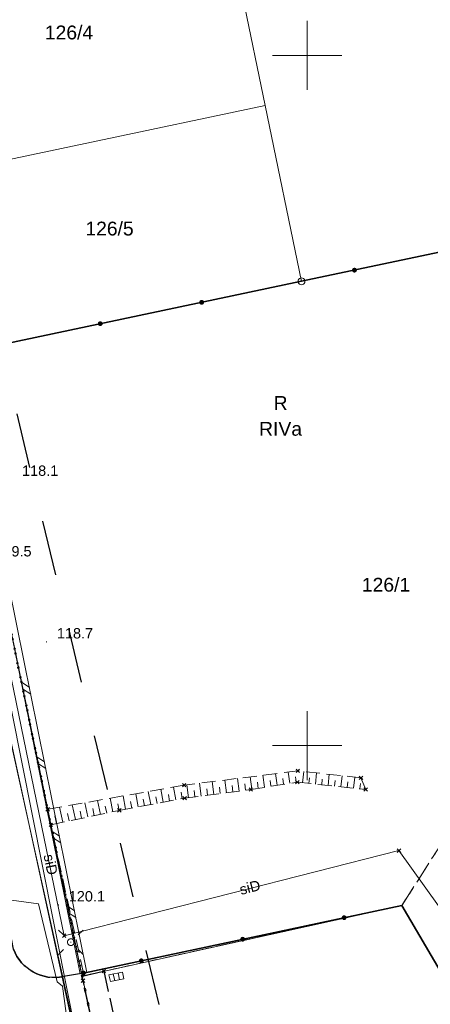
# Model space of a CAD drawing. Extents: x 6472695 to 6473494, y 5822279 to 5823456.
# Tile 29 of 49: x 6472979 to 6473009, y 5822681 to 5822753. Entities that reach past the tile are written whole.
import ezdxf
from ezdxf.enums import TextEntityAlignment as Align

# ---------------------------------------------------------------- set-up
doc = ezdxf.new("R2010")
doc.units = 0
for name, pattern in [('KROPK2', [1, 0.05, -0.95]), ('PRZER1-1', [1, 0.5, -0.5]), ('PRZER2-1', [1.5, 1, -0.5]), ('PRZER3-1', [2, 1.5, -0.5])]:
    doc.linetypes.add(name, pattern=pattern)
doc.layers.get('0').update_dxf_attribs({"color": 253, "linetype": 'CONTINUOUS'})
for name, color, linetype, lineweight in [('EGDE', 253, 'CONTINUOUS', 18), ('EGDE_O', 253, 'CONTINUOUS', 18), ('EGKK', 253, 'CONTINUOUS', 18), ('EGKK_O', 253, 'CONTINUOUS', 18), ('EGPG', 253, 'CONTINUOUS', 18), ('EGUG', 253, 'CONTINUOUS', 18), ('EGUG_O', 253, 'CONTINUOUS', 18), ('GESJAE', 253, 'CONTINUOUS', 50), ('GSPPRB', 253, 'CONTINUOUS', 18), ('OTDN', 253, 'CONTINUOUS', 18), ('OTKC', 253, 'CONTINUOUS', 18), ('OTKJ', 7, 'CONTINUOUS', 30), ('OTKK', 7, 'CONTINUOUS', 30), ('OTOO', 253, 'CONTINUOUS', 35), ('OTRK', 253, 'CONTINUOUS', 18), ('OTRN', 253, 'CONTINUOUS', 13), ('OTRN_O', 253, 'CONTINUOUS', 13), ('Ramka sekcyjna', 253, 'CONTINUOUS', 18), ('SUEO', 253, 'CONTINUOUS', 18), ('SUEP', 253, 'CONTINUOUS', 18), ('SUKK', 253, 'CONTINUOUS', 18), ('SUSP', 253, 'CONTINUOUS', 18), ('SUSP_O', 253, 'CONTINUOUS', 18)]:
    doc.layers.add(name, color=color, linetype=linetype, lineweight=lineweight)
doc.styles.add('Arial', font='Arial')

# ---------------------------------------------------------------- blocks, each defined once
blk = doc.blocks.new('D_GSPPRB0')
at = {"color": 0, "lineweight": 18}
for points in [[(-0.12726, -0.12726), (0.12726, 0.12726)], [(-0.12726, 0.12726), (0.12726, -0.12726)]]:
    blk.add_lwpolyline(points, dxfattribs=at)
blk = doc.blocks.new('D_GUPKKS1')
at = {"color": 0}
blk.add_lwpolyline([(0.5, -0.25), (-0.5, -0.25), (-0.5, 0.25), (0.5, 0.25)], close=True, dxfattribs=at)
for points in [[(-0.175, -0.25), (-0.175, 0.25)], [(0.175, -0.25), (0.175, 0.25)]]:
    blk.add_lwpolyline(points, dxfattribs=at)
blk = doc.blocks.new('D_GEPPGD1_2')
blk.add_hatch(color=0).paths.add_polyline_path([(0, -0.045), (0.013906, -0.042798), (0.02645, -0.036406), (0.036406, -0.02645), (0.042798, -0.013906), (0.045, 0), (0.042798, 0.013906), (0.036406, 0.02645), (0.02645, 0.036406), (0.013906, 0.042798), (0, 0.045), (-0.013906, 0.042798), (-0.02645, 0.036406), (-0.036406, 0.02645), (-0.042798, 0.013906), (-0.045, 0), (-0.042798, -0.013906), (-0.036406, -0.02645), (-0.02645, -0.036406), (-0.013906, -0.042798)])
blk = doc.blocks.new('D_GSPWPN1')
blk.add_hatch(color=0).paths.add_polyline_path([(-0.045, 0), (-0.043467, -0.011647), (-0.038971, -0.0225), (-0.03182, -0.03182), (-0.0225, -0.038971), (-0.011647, -0.043467), (0, -0.045), (0.011647, -0.043467), (0.0225, -0.038971), (0.03182, -0.03182), (0.038971, -0.0225), (0.043467, -0.011647), (0.045, 0), (0.043467, 0.011647), (0.038971, 0.0225), (0.03182, 0.03182), (0.0225, 0.038971), (0.011647, 0.043467), (0, 0.045), (-0.011647, 0.043467), (-0.0225, 0.038971), (-0.03182, 0.03182), (-0.038971, 0.0225), (-0.043467, 0.011647)])
blk = doc.blocks.new('D_GEPPGD1_1')
at = {"color": 0}
blk.add_lwpolyline([(0, 0.25), (0.077254, 0.237764), (0.146946, 0.202254), (0.202254, 0.146946), (0.237764, 0.077254), (0.25, 0), (0.237764, -0.077254), (0.202254, -0.146946), (0.146946, -0.202254), (0.077254, -0.237764), (0, -0.25), (-0.077254, -0.237764), (-0.146946, -0.202254), (-0.202254, -0.146946), (-0.237764, -0.077254), (-0.25, 0), (-0.237764, 0.077254), (-0.202254, 0.146946), (-0.146946, 0.202254), (-0.077254, 0.237764)], close=True, dxfattribs=at)
blk = doc.blocks.new('D_GUPELA2')
blk.add_hatch(color=0).paths.add_polyline_path([(-0.001087, 0.044987), (0.011881, 0.043403), (0.021281, 0.03965), (0.030065, 0.033482), (0.038133, 0.023893), (0.043117, 0.012881), (0.044986, 0.001113), (0.044323, -0.007777), (0.040557, -0.019497), (0.033417, -0.030138), (0.024849, -0.037517), (0.013788, -0.042836), (0.002013, -0.044955), (-0.00982, -0.043916), (-0.020466, -0.040077), (-0.029541, -0.033946), (-0.036867, -0.025804), (-0.04187, -0.01649), (-0.04461, -0.005909), (-0.044532, 0.006476), (-0.041285, 0.017903), (-0.034764, 0.028574), (-0.024479, 0.03776), (-0.013449, 0.042943)])
at = {"color": 0}
for points in [[(-0.883883, 0.883883), (-0.53033, 0.53033)], [(0.883883, 0.883883), (0.53033, 0.53033)], [(-0.883883, -0.883883), (-0.53033, -0.53033)], [(0.883883, -0.883883), (0.53033, -0.53033)]]:
    blk.add_lwpolyline(points, dxfattribs=at)
blk = doc.blocks.new('D_GUPELA1')
at = {"color": 0}
blk.add_lwpolyline([(0, 0.25), (0.064705, 0.241481), (0.125, 0.216506), (0.176777, 0.176777), (0.216506, 0.125), (0.241481, 0.064705), (0.25, 0), (0.241481, -0.064705), (0.216506, -0.125), (0.176777, -0.176777), (0.125, -0.216506), (0.064705, -0.241481), (0, -0.25), (-0.064705, -0.241481), (-0.125, -0.216506), (-0.176777, -0.176777), (-0.216506, -0.125), (-0.241481, -0.064705), (-0.25, 0), (-0.241481, 0.064705), (-0.216506, 0.125), (-0.176777, 0.176777), (-0.125, 0.216506), (-0.064705, 0.241481)], close=True, dxfattribs=at)
blk = doc.blocks.new('D_KOLO')
blk.add_hatch(color=0).paths.add_polyline_path([(-0.175, 0), (-0.169037, -0.045293), (-0.151554, -0.0875), (-0.123744, -0.123744), (-0.0875, -0.151554), (-0.045293, -0.169037), (0, -0.175), (0.045293, -0.169037), (0.0875, -0.151554), (0.123744, -0.123744), (0.151554, -0.0875), (0.169037, -0.045293), (0.175, 0), (0.169037, 0.045293), (0.151554, 0.0875), (0.123744, 0.123744), (0.0875, 0.151554), (0.045293, 0.169037), (0, 0.175), (-0.045293, 0.169037), (-0.0875, 0.151554), (-0.123744, 0.123744), (-0.151554, 0.0875), (-0.169037, 0.045293)])
blk = doc.blocks.new('D_GSLKOG1')
blk.add_hatch(color=0).paths.add_polyline_path([(-0.175, 0), (-0.169037, -0.045293), (-0.151554, -0.0875), (-0.123744, -0.123744), (-0.0875, -0.151554), (-0.045293, -0.169037), (0, -0.175), (0.045293, -0.169037), (0.0875, -0.151554), (0.123744, -0.123744), (0.151554, -0.0875), (0.169037, -0.045293), (0.175, 0), (0.169037, 0.045293), (0.151554, 0.0875), (0.123744, 0.123744), (0.0875, 0.151554), (0.045293, 0.169037), (0, 0.175), (-0.045293, 0.169037), (-0.0875, 0.151554), (-0.123744, 0.123744), (-0.151554, 0.0875), (-0.169037, 0.045293)])
blk = doc.blocks.new('D_ODTN_1')
at = {"color": 0}
for points in [[(-0.5, -0.25), (0, 0.25)], [(0, -0.25), (0.5, 0.25)]]:
    blk.add_lwpolyline(points, dxfattribs=at)
blk = doc.blocks.new('D_GSLDSO2')
at = {"color": 0}
blk.add_lwpolyline([(0, 0.25), (0, -0.25)], dxfattribs=at)

msp = doc.modelspace()

# ---------------------------------------------------------------- linework, layer by layer
at = {"linetype": 'PRZER1-1', "ltscale": 8}
msp.add_lwpolyline([(6473015.972, 5822668.559), (6472994.902, 5822657.921), (6472974.069, 5822744.59), (6472961.713, 5822742.027), (6472954.353, 5822745.057), (6472947.022, 5822744.395), (6472948.935, 5822739.377), (6472963.077, 5822649.636), (6472954.471, 5822643.913), (6472941.488, 5822630.565), (6472903.408, 5822616.646), (6472870.365, 5822615.347)], dxfattribs=at)
at = {"layer": 'EGDE', "linetype": 'Continuous'}
for points in [[(6472996.959, 5822746.371), (6472993.723, 5822762.04), (6472968.58, 5822756.733), (6472971.81, 5822741.062)], [(6472971.81, 5822741.062), (6472996.959, 5822746.371), (6472999.59, 5822733.629), (6472974.436, 5822728.319)], [(6472983.712, 5822683.306), (6472974.436, 5822728.319), (6472999.59, 5822733.629), (6473021.917, 5822738.342), (6473021.934, 5822733.29), (6473022.826, 5822725.573), (6473024.755, 5822718.152), (6473036.979, 5822676.431), (6473019.754, 5822666.385), (6473006.856, 5822688.422)], [(6472989.405, 5822656.048), (6472985.511, 5822675.128), (6472983.712, 5822683.306), (6473006.856, 5822688.422), (6473019.754, 5822666.385), (6472997.964, 5822653.729)]]:
    msp.add_lwpolyline(points, close=True, dxfattribs=at)
msp.add_lwpolyline([(6472968.58, 5822756.733), (6472971.81, 5822741.062), (6472974.436, 5822728.319), (6472983.712, 5822683.306), (6472985.511, 5822675.128)], dxfattribs=at)
at = {"layer": 'EGKK', "linetype": 'PRZER3-1'}
msp.add_lwpolyline([(6472993.723, 5822762.04), (6472995.914, 5822762.502), (6473022.067, 5822767.887), (6473021.856, 5822756.527), (6473021.873, 5822751.629), (6473021.917, 5822738.342), (6473021.934, 5822733.29), (6473022.826, 5822725.573), (6473024.755, 5822718.152), (6473027.571, 5822708.54), (6473026.58, 5822708.278), (6473015.558, 5822705.186), (6473012.786, 5822704.409), (6473014.184, 5822699.902), (6473006.856, 5822688.422), (6472983.712, 5822683.306), (6472974.436, 5822728.319), (6472971.81, 5822741.062), (6472968.58, 5822756.733)], close=True, dxfattribs=at)
at = {"layer": 'EGUG', "linetype": 'PRZER1-1'}
msp.add_lwpolyline([(6472899.469, 5822999.899), (6472917.65, 5823004.794), (6472920.649, 5822991.501), (6472928.157, 5822955.753), (6472929.079, 5822951.365), (6472936.793, 5822912.543), (6472940.611, 5822894.274), (6472943.619, 5822878.041), (6472948.289, 5822855.269), (6472951.032, 5822841.888), (6472951.84, 5822837.976), (6472956.948, 5822813.18), (6472962.286, 5822787.279), (6472962.749, 5822785.03), (6472968.58, 5822756.733), (6472971.81, 5822741.062), (6472974.436, 5822728.319), (6472983.712, 5822683.306), (6472985.511, 5822675.128), (6472989.405, 5822656.048), (6472990.114, 5822652.615), (6472993.586, 5822651.164)], dxfattribs=at)
for points in [[(6472993.723, 5822762.04), (6472995.914, 5822762.502), (6473022.067, 5822767.887), (6473021.856, 5822756.527), (6473021.873, 5822751.629), (6473021.917, 5822738.342), (6473021.934, 5822733.29), (6473022.826, 5822725.573), (6473024.755, 5822718.152), (6473027.571, 5822708.54), (6473026.58, 5822708.278), (6473015.558, 5822705.186), (6473012.786, 5822704.409), (6473014.184, 5822699.902), (6473006.856, 5822688.422), (6472983.712, 5822683.306), (6472974.436, 5822728.319), (6472971.81, 5822741.062), (6472968.58, 5822756.733)], [(6473019.754, 5822666.385), (6473006.856, 5822688.422), (6473014.184, 5822699.902), (6473012.786, 5822704.409), (6473015.558, 5822705.186), (6473026.58, 5822708.278), (6473027.571, 5822708.54), (6473036.979, 5822676.431)], [(6473019.754, 5822666.385), (6472997.964, 5822653.729), (6472989.405, 5822656.048), (6472985.511, 5822675.128), (6472983.712, 5822683.306), (6473006.856, 5822688.422)]]:
    msp.add_lwpolyline(points, close=True, dxfattribs=at)
at = {"layer": 'GESJAE', "linetype": 'KROPK2'}
for points in [[(6473105.093, 5822706.119), (6473085.725, 5822699.252), (6473085.221, 5822702.048), (6473043.572, 5822688.83), (6473036.979, 5822676.431), (6473019.754, 5822666.385), (6472997.964, 5822653.729), (6472993.586, 5822651.164), (6472990.114, 5822652.615), (6472989.405, 5822656.048), (6472985.511, 5822675.128), (6472983.712, 5822683.306), (6472974.436, 5822728.319), (6472971.81, 5822741.062), (6472968.58, 5822756.733), (6472962.749, 5822785.03), (6472962.286, 5822787.279), (6472956.948, 5822813.18), (6472951.84, 5822837.976), (6472951.032, 5822841.888), (6472948.289, 5822855.269), (6472943.619, 5822878.041)], [(6472968.58, 5822756.733), (6472971.81, 5822741.062), (6472974.436, 5822728.319), (6472983.712, 5822683.306), (6472985.511, 5822675.128)]]:
    msp.add_lwpolyline(points, dxfattribs=at)
at = {"layer": 'OTDN', "linetype": 'Continuous'}
for points in [[(6472983.571, 5822683.475), (6472978.512, 5822708.587), (6472974.056, 5822730.502)], [(6472984.061, 5822683.573), (6472979.002, 5822708.687), (6472974.546, 5822730.602)]]:
    msp.add_lwpolyline(points, dxfattribs=at)
at = {"layer": 'OTKC', "linetype": 'PRZER2-1'}
msp.add_lwpolyline([(6472978.748, 5822685.247, 0.370834), (6472982.373, 5822683.273), (6472983.816, 5822683.524), (6472981.454, 5822694.261), (6472981.222, 5822695.385), (6472978.827, 5822707.007)], format="xyb", dxfattribs=at)
at = {"layer": 'OTKJ', "linetype": 'PRZER3-1'}
msp.add_lwpolyline([(6472984.668, 5822656.413), (6472981.646, 5822671.355, -0.403482), (6472984.237, 5822674.85), (6472985.511, 5822675.128), (6472983.712, 5822683.306), (6472983.816, 5822683.524), (6472982.373, 5822683.273, -0.370834), (6472978.748, 5822685.247), (6472977.066, 5822693.816), (6472976.764, 5822695.285), (6472974.843, 5822704.636), (6472974.55, 5822706.065), (6472972.816, 5822714.504), (6472972.531, 5822715.893), (6472971.985, 5822718.548), (6472970.785, 5822724.309), (6472970.487, 5822725.742), (6472969.74, 5822729.33), (6472968.6, 5822734.8), (6472967.868, 5822738.509), (6472967.563, 5822740.055), (6472967.504, 5822740.352), (6472963.702, 5822758.682)], format="xyb", dxfattribs=at)
msp.add_lwpolyline([(6472985.291, 5822683.656), (6472987.19, 5822675), (6472985.57, 5822674.84), (6472983.712, 5822683.306)], close=True, dxfattribs=at)
at = {"layer": 'OTKK', "linetype": 'Continuous'}
msp.add_lwpolyline([(6472983.816, 5822683.524), (6472982.373, 5822683.273, -0.370834), (6472978.748, 5822685.247), (6472977.066, 5822693.816), (6472976.764, 5822695.285), (6472974.843, 5822704.636), (6472974.55, 5822706.065), (6472972.816, 5822714.504), (6472972.531, 5822715.893), (6472971.985, 5822718.548), (6472970.785, 5822724.309), (6472970.487, 5822725.742), (6472968.6, 5822734.8), (6472967.868, 5822738.509), (6472967.563, 5822740.055), (6472967.504, 5822740.352), (6472963.702, 5822758.682)], format="xyb", dxfattribs=at)
at = {"layer": 'OTOO', "linetype": 'Continuous'}
for points in [[(6472977.807, 5822729.04), (6472999.59, 5822733.63), (6473021.933, 5822738.353)], [(6472983.816, 5822683.524), (6473006.856, 5822688.422), (6473012.641, 5822678.538)]]:
    msp.add_lwpolyline(points, dxfattribs=at)
at = {"layer": 'OTRK', "linetype": 'PRZER2-1'}
msp.add_lwpolyline([(6472981.454, 5822694.261), (6472986.406, 5822695.307), (6472991.132, 5822696.188), (6472995.922, 5822696.818), (6472999.293, 5822697.353), (6473004.24, 5822696.818), (6473003.893, 5822697.668), (6472999.324, 5822698.171), (6472991.101, 5822697.133), (6472981.222, 5822695.385)], close=True, dxfattribs=at)
at = {"layer": 'OTRK', "linetype": 'Continuous'}
for points in [[(6472997.839, 5822697.122), (6472997.705, 5822697.967)], [(6472998.754, 5822697.267), (6472998.625, 5822698.083)], [(6472999.672, 5822697.312), (6472999.759, 5822698.123)], [(6473000.593, 5822697.212), (6473000.68, 5822698.022)], [(6473001.514, 5822697.113), (6473001.601, 5822697.92)], [(6472992.334, 5822696.346), (6472992.212, 5822697.273)], [(6472993.253, 5822696.467), (6472993.132, 5822697.389)], [(6472994.172, 5822696.588), (6472994.051, 5822697.505)], [(6472995.09, 5822696.709), (6472994.97, 5822697.621)], [(6472995.55, 5822696.769), (6472995.49, 5822697.224)], [(6472996.009, 5822696.832), (6472995.865, 5822697.734)], [(6472996.466, 5822696.904), (6472996.396, 5822697.348)], [(6472996.924, 5822696.977), (6472996.785, 5822697.851)], [(6472997.381, 5822697.05), (6472997.313, 5822697.479)], [(6472998.296, 5822697.195), (6472998.231, 5822697.61)], [(6472999.212, 5822697.34), (6472999.148, 5822697.74)], [(6473000.132, 5822697.262), (6473000.176, 5822697.667)], [(6473001.053, 5822697.163), (6473001.097, 5822697.567)], [(6473001.975, 5822697.063), (6473002.018, 5822697.466)], [(6473002.435, 5822697.013), (6473002.522, 5822697.819)], [(6473002.896, 5822696.963), (6473002.939, 5822697.366)], [(6473003.356, 5822696.914), (6473003.443, 5822697.717)], [(6473003.817, 5822696.864), (6473003.859, 5822697.255)], [(6472987.769, 5822695.561), (6472987.592, 5822696.512)], [(6472988.68, 5822695.731), (6472988.505, 5822696.674)], [(6472989.591, 5822695.901), (6472989.417, 5822696.835)], [(6472990.502, 5822696.071), (6472990.33, 5822696.997)], [(6472990.958, 5822696.155), (6472990.872, 5822696.616)], [(6472991.415, 5822696.225), (6472991.293, 5822697.157)], [(6472991.875, 5822696.286), (6472991.814, 5822696.75)], [(6472992.793, 5822696.407), (6472992.733, 5822696.869)], [(6472993.712, 5822696.527), (6472993.652, 5822696.987)], [(6472994.631, 5822696.648), (6472994.571, 5822697.106)], [(6472984.137, 5822694.828), (6472983.918, 5822695.862)], [(6472985.043, 5822695.019), (6472984.831, 5822696.024)], [(6472985.95, 5822695.211), (6472985.744, 5822696.185)], [(6472986.403, 5822695.306), (6472986.302, 5822695.786)], [(6472986.859, 5822695.391), (6472986.68, 5822696.351)], [(6472987.314, 5822695.476), (6472987.225, 5822695.954)], [(6472988.225, 5822695.646), (6472988.137, 5822696.119)], [(6472989.136, 5822695.816), (6472989.048, 5822696.285)], [(6472990.047, 5822695.986), (6472989.96, 5822696.451)], [(6472982.324, 5822694.445), (6472982.092, 5822695.539)], [(6472982.777, 5822694.54), (6472982.663, 5822695.08)], [(6472983.23, 5822694.636), (6472983.005, 5822695.701)], [(6472983.683, 5822694.732), (6472983.573, 5822695.257)], [(6472984.59, 5822694.923), (6472984.482, 5822695.433)], [(6472985.497, 5822695.115), (6472985.392, 5822695.61)], [(6472981.87, 5822694.349), (6472981.753, 5822694.904)]]:
    msp.add_lwpolyline(points, dxfattribs=at)
at = {"layer": 'Ramka sekcyjna', "linetype": 'Continuous', "flags": 128}
for points in [[(6473000, 5822750), (6473000, 5822752.5)], [(6473002.5, 5822750), (6472997.5, 5822750)], [(6473002.5, 5822750), (6472997.5, 5822750)], [(6473000, 5822750), (6473000, 5822747.5)], [(6473000, 5822697.5), (6473000, 5822702.5)], [(6473002.5, 5822700), (6472997.5, 5822700)]]:
    msp.add_lwpolyline(points, dxfattribs=at)
at = {"layer": 'SUEP', "linetype": 'Continuous'}
for points in [[(6472932.32, 5822921.092), (6472937.477, 5822895.528), (6472941.528, 5822875.051), (6472953.432, 5822818.486), (6472964.766, 5822765.08), (6472976.973, 5822707.351), (6472988.372, 5822655.812), (6472991.479, 5822646.772), (6472996.793, 5822637.16), (6472991.463, 5822633.139), (6472991.208, 5822631.963), (6472993.911, 5822632.301)], [(6472974.743, 5822707.661), (6472976.624, 5822698.55), (6472978.603, 5822688.815), (6472980.566, 5822688.547), (6472981.905, 5822682.886), (6472982.295, 5822682.574), (6472982.742, 5822679.338), (6472986.029, 5822662.667), (6472987.226, 5822656.516), (6472988.456, 5822654.989), (6472992.112, 5822653.843), (6472996.415, 5822646.857), (6473002.65, 5822636.567)], [(6472976.98, 5822707.491), (6472986.592, 5822663.304), (6472988.419, 5822655.305), (6472991.746, 5822645.813), (6472996.694, 5822636.606), (6472991.303, 5822632.545), (6472990.897, 5822631.33)], [(6472977.667, 5822707.58), (6472978.612, 5822702.563), (6472981.617, 5822687.375), (6472985.245, 5822669.194), (6472987.156, 5822658.731)]]:
    msp.add_lwpolyline(points, dxfattribs=at)
at = {"layer": 'SUSP', "linetype": 'Continuous'}
msp.add_lwpolyline([(6473022.826, 5822685.769), (6473021.399, 5822686.128), (6473016.996, 5822684.82), (6473014.973, 5822691.477), (6473009.5, 5822688.387), (6473006.644, 5822692.389), (6472982.422, 5822686.231), (6472978.019, 5822707.608)], dxfattribs=at)

# ---------------------------------------------------------------- block references
at = {"layer": 'EGPG', "linetype": 'Continuous'}
for name, p in [('D_GEPPGD1_2', (6472996.959, 5822746.371)), ('D_GEPPGD1_1', (6472999.59, 5822733.629)), ('D_GEPPGD1_2', (6473006.856, 5822688.422)), ('D_GEPPGD1_2', (6472983.712, 5822683.306))]:
    msp.add_blockref(name, p, dxfattribs=at)
at = {"layer": 'GSPPRB', "linetype": 'Continuous'}
for p in [(6472999.324, 5822698.171), (6472991.101, 5822697.133), (6472999.293, 5822697.353), (6473003.893, 5822697.668), (6472995.922, 5822696.818), (6473004.24, 5822696.818), (6472991.132, 5822696.188), (6472981.222, 5822695.385), (6472986.406, 5822695.307), (6472981.454, 5822694.261), (6472981.454, 5822694.261), (6472981.454, 5822694.261), (6473006.644, 5822692.389), (6472982.422, 5822686.231), (6472985.291, 5822683.656), (6472983.784, 5822682.976)]:
    msp.add_blockref('D_GSPPRB0', p, dxfattribs=at)
at = {"layer": 'OTDN', "linetype": 'Continuous', "rotation": 101.3897633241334}
for name, p in [('D_ODTN_1', (6472979.657, 5822704.168)), ('D_ODTN_1', (6472979.657, 5822704.168)), ('D_ODTN_1', (6472980.743, 5822698.776)), ('D_ODTN_1', (6472980.743, 5822698.776)), ('D_ODTN_1', (6472981.83, 5822693.385)), ('D_ODTN_1', (6472981.83, 5822693.385)), ('D_ODTN_1', (6472982.916, 5822687.993)), ('D_ODTN_1', (6472982.916, 5822687.993)), ('D_GSLDSO2', (6472983.816, 5822683.524))]:
    msp.add_blockref(name, p, dxfattribs=at)
at = {"layer": 'OTOO', "linetype": 'Continuous'}
for name, p, rotation in [('D_KOLO', (6473003.424, 5822734.44), 11.93582206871), ('D_KOLO', (6473003.424, 5822734.44), 11.93582206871), ('D_KOLO', (6472992.368, 5822732.108), 11.89899743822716), ('D_KOLO', (6472992.368, 5822732.108), 11.89899743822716), ('D_KOLO', (6472985.029, 5822730.562), 11.89899743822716), ('D_KOLO', (6472985.029, 5822730.562), 11.89899743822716), ('D_KOLO', (6473002.672, 5822687.533), 12.00165793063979), ('D_KOLO', (6473002.672, 5822687.533), 12.00165793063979), ('D_KOLO', (6472995.336, 5822685.973), 12.00165793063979), ('D_KOLO', (6472995.336, 5822685.973), 12.00165793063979), ('D_KOLO', (6472988, 5822684.413), 12.00165793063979), ('D_KOLO', (6472988, 5822684.413), 12.00165793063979), ('D_GSLKOG1', (6472983.816, 5822683.524), 12.00165793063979)]:
    msp.add_blockref(name, p, dxfattribs=dict(at, rotation=rotation))
at = {"layer": 'OTRN', "linetype": 'Continuous'}
for p in [(6472981.14, 5822707.51), (6472982, 5822688.46)]:
    msp.add_blockref('D_GSPWPN1', p, dxfattribs=at)
at = {"layer": 'SUEO', "linetype": 'Continuous', "rotation": 89.99999931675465}
msp.add_blockref('D_GUPELA2', (6472982.9, 5822685.758), dxfattribs=at)
at = {"layer": 'SUEO', "linetype": 'Continuous'}
msp.add_blockref('D_GUPELA1', (6472982.9, 5822685.758), dxfattribs=at)
at = {"layer": 'SUKK', "linetype": 'Continuous', "rotation": 192.0832280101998}
msp.add_blockref('D_GUPKKS1', (6472986.196, 5822683.249), dxfattribs=at)

# ---------------------------------------------------------------- texts
at = {"layer": 'EGDE_O', "linetype": 'Continuous', "style": 'Arial'}
for s, p in [('126/4', (6472982.77, 5822751.158, 10.8)), ('126/5', (6472985.7, 5822736.952, 10.8)), ('126/1', (6473005.707, 5822711.151, 10.8))]:
    msp.add_text(s, height=1, dxfattribs=at).set_placement(p, align=Align.CENTER)
at = {"layer": 'EGKK_O', "linetype": 'Continuous', "style": 'Arial'}
msp.add_text('RIVa', height=1, dxfattribs=at).set_placement((6472998.076, 5822722.446, 10.8), align=Align.CENTER)
at = {"layer": 'EGUG_O', "linetype": 'Continuous', "style": 'Arial'}
msp.add_text('R', height=1, dxfattribs=at).set_placement((6472998.076, 5822724.321, 10.8), align=Align.CENTER)
at = {"layer": 'OTRN_O', "linetype": 'Continuous', "style": 'Arial'}
for s, p in [('118.1', (6472979.37, 5822719.54, 10.8)), ('119.5', (6472977.44, 5822713.7, 10.8)), ('118.7', (6472981.89, 5822707.76, 10.8)), ('120.1', (6472982.75, 5822688.71, 10.8))]:
    msp.add_text(s, height=0.75, dxfattribs=at).set_placement(p)
at = {"layer": 'SUSP_O', "linetype": 'Continuous', "style": 'Arial'}
for rotation, p in [(281.63718, (6472981.077, 5822691.307, 10.8)), (14.26402, (6472995.951, 5822689.367, 10.8))]:
    msp.add_text('siD', height=0.75, rotation=rotation, dxfattribs=at).set_placement(p, align=Align.CENTER)

doc.saveas('drawing.dxf')
